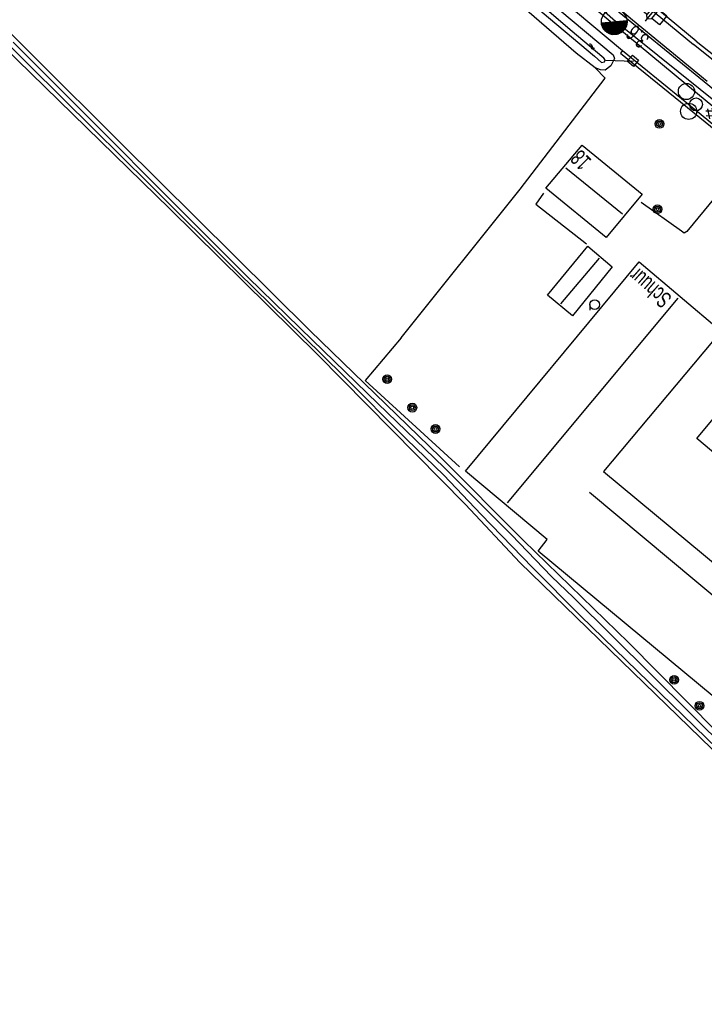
# Model space of a CAD drawing. Header units: metres. Extents: x 119757 to 244046, y 404148 to 811635.
# Tile 2 of 60: x 121259 to 121365, y 405151 to 405303. Entities that reach past the tile are written whole.
import ezdxf

# ---------------------------------------------------------------- set-up
doc = ezdxf.new("R2010")
doc.units = ezdxf.units.M
doc.layers.get('0').update_dxf_attribs({"linetype": 'CONTINUOUS'})
doc.layers.add('# Ov Nieuwe Leiding', color=250, linetype='CONTINUOUS', lineweight=30)
for name, color, linetype in [('2602', 126, 'CONTINUOUS'), ('4411', 7, 'CONTINUOUS'), ('4502', 1, 'CONTINUOUS'), ('4504', 7, 'CONTINUOUS'), ('4601', 172, 'CONTINUOUS'), ('B-AF-CULT-GD', 74, 'Hekwerk'), ('B-AF-HAAG-GD', 74, 'CONTINUOUS'), ('B-BP-BOOM-GD', 74, 'CONTINUOUS'), ('B-GB-BOUW-GD', 242, 'CONTINUOUS'), ('B-GB-NOKL-GD', 242, 'CONTINUOUS'), ('B-KL-WATER-GD', 8, 'CONTINUOUS'), ('B-MK-ASSTRP-GD', 121, 'CONTINUOUS'), ('B-MK-STRP-GD', 121, 'CONTINUOUS'), ('B-OB-OVER-GD', 8, 'CONTINUOUS'), ('B-TE-OND-GD', 8, 'CONTINUOUS'), ('B-TR-SLOO-GD', 142, 'CONTINUOUS'), ('B-VH-FPAD-GD', 13, 'CONTINUOUS'), ('B-VH-GOOT-GD', 13, 'CONTINUOUS'), ('B-VH-HFDR-GD', 13, 'CONTINUOUS'), ('B-VH-OVRG-GD', 13, 'CONTINUOUS'), ('B-VR-TELLUS-GD', 214, 'CONTINUOUS'), ('B-WT-HDUIK-GD', 134, 'CONTINUOUS'), ('B-WT-KOLK-GD', 213, 'CONTINUOUS'), ('L-AR-BLOCKS-GD', 8, 'CONTINUOUS'), ('L-AR-SYMB-GD', 8, 'CONTINUOUS'), ('n-ov-arma-pr', 1, 'CONTINUOUS'), ('OVL Lichtpunt', 1, 'CONTINUOUS')]:
    doc.layers.add(name, color=color, linetype=linetype)
doc.linetypes.add('Hekwerk', pattern='A,4,-1,[1,dgnlstyle.shx,S=0.004,R=0,X=0,Y=0],-1', length=6)
doc.linetypes.add('OV-4x4mm2', pattern='A,8,-1.5,["4x4",Standard,S=1.5,R=0,X=0,Y=-0.75],-5.5', length=15)

# ---------------------------------------------------------------- blocks, each defined once
blk = doc.blocks.new('2901')
for radius in [0.27, 0.18, 0.09]:
    blk.add_circle((0, 0), radius)
blk = doc.blocks.new('WATER', base_point=(119758.78532, 404407.573336))
at = {"layer": '4601'}
for points in [[(119758.28532, 404407.723336, 0), (119758.34782, 404407.785836, 0), (119758.47282, 404407.848336, 0), (119758.59782, 404407.848336, 0), (119758.72282, 404407.785836, 0), (119758.78532, 404407.723336, 0), (119758.84782, 404407.660836, 0), (119758.97282, 404407.598336, 0), (119759.09782, 404407.598336, 0), (119759.22282, 404407.660836, 0), (119759.28532, 404407.723336, 0)], [(119758.28532, 404407.423336, 0), (119758.34782, 404407.485836, 0), (119758.47282, 404407.548336, 0), (119758.59782, 404407.548336, 0), (119758.72282, 404407.485836, 0), (119758.78532, 404407.423336, 0), (119758.84782, 404407.360836, 0), (119758.97282, 404407.298336, 0), (119759.09782, 404407.298336, 0), (119759.22282, 404407.360836, 0), (119759.28532, 404407.423336, 0)]]:
    blk.add_polyline3d(points, dxfattribs=at)
blk = doc.blocks.new('3001')
blk.add_line((-0.3, 0), (-0.3, -0.35))
blk.add_circle((0, 0), 0.3)
blk = doc.blocks.new('3605')
at = {"flags": 128}
blk.add_lwpolyline([(-0.25, -0.25), (-0.25, 0.25), (0.25, 0.25), (0.25, -0.25)], close=True, dxfattribs=at)
blk = doc.blocks.new('GV6', base_point=(119758.78532, 404407.573336))
at = {"layer": '4411'}
for points in [[(119758.78532, 404407.542086, 0), (119758.94157, 404407.667086, 0)], [(119758.78532, 404407.604586, 0), (119758.94157, 404407.479586, 0)], [(119758.84782, 404407.479586, 0), (119759.09782, 404407.667086, 0)], [(119758.84782, 404407.667086, 0), (119759.09782, 404407.479586, 0)], [(119759.00407, 404407.667086, 0), (119759.16032, 404407.542086, 0)], [(119759.00407, 404407.479586, 0), (119759.16032, 404407.604586, 0)]]:
    blk.add_polyline3d(points, dxfattribs=at)
blk = doc.blocks.new('3203', base_point=(119758.533414, 404407.573336))
blk.add_circle((119758.533414, 404407.573336), 0.5)
blk = doc.blocks.new('3202')
blk.add_circle((0, 0), 0.4)
blk = doc.blocks.new('3201')
blk.add_circle((0, 0), 0.5)
blk = doc.blocks.new('2602', base_point=(119758.78532, 404407.573336))
at = {"layer": '2602'}
for points in [[(119758.78532, 404407.573336, 0), (119758.28532, 404408.073336, 0), (119756.48532, 404408.073336, 0), (119756.48532, 404409.573336, 0), (119758.28532, 404409.573336, 0), (119758.28532, 404408.073336, 0)], [(119762.53532, 404407.573336, 0), (119762.03532, 404408.073336, 0), (119760.23532, 404408.073336, 0), (119760.23532, 404409.573336, 0), (119762.03532, 404409.573336, 0), (119762.03532, 404408.073336, 0)], [(119758.78532, 404407.573336, 0), (119758.28532, 404407.073575, 0), (119758.28532, 404405.573336, 0), (119756.48532, 404405.573336, 0), (119756.48532, 404407.073336, 0), (119758.28532, 404407.073575, 0)], [(119763.01032, 404407.573336, 0), (119762.53532, 404407.573336, 0), (119758.78532, 404407.573336, 0)], [(119762.53532, 404407.573336, 0), (119762.03532, 404407.073336, 0), (119762.03532, 404405.573336, 0), (119760.23532, 404405.573336, 0), (119760.23532, 404407.073336, 0), (119762.03532, 404407.073336, 0)]]:
    blk.add_polyline3d(points, dxfattribs=at)
blk = doc.blocks.new('OV_MASTB')
at = {"layer": 'n-ov-arma-pr'}
for p, q in [((0, -1.5), (-0.02, 1.5)), ((0.06, -1.5), (0.05, 1.5)), ((0.13, -1.49), (0.11, 1.5)), ((0.19, -1.49), (0.18, 1.49)), ((0.26, -1.48), (0.24, 1.48)), ((0.32, -1.47), (0.3, 1.47)), ((0.38, -1.45), (0.37, 1.45)), ((0.45, -1.43), (0.43, 1.44)), ((0.51, -1.41), (0.49, 1.42)), ((0.57, -1.39), (0.56, 1.39)), ((0.64, -1.36), (0.62, 1.37)), ((0.7, -1.33), (0.68, 1.34)), ((0.76, -1.29), (0.75, 1.3)), ((0.83, -1.25), (0.81, 1.26)), ((0.89, -1.21), (0.88, 1.22)), ((0.95, -1.16), (0.94, 1.17)), ((1.02, -1.1), (1, 1.12)), ((1.08, -1.04), (1.07, 1.05)), ((1.14, -0.97), (1.13, 0.99)), ((1.2, -0.89), (1.19, 0.91)), ((1.27, -0.8), (1.26, 0.82)), ((1.33, -0.69), (1.32, 0.71)), ((1.39, -0.56), (1.39, 0.57)), ((1.46, -0.36), (1.45, 0.38))]:
    blk.add_line(p, q, dxfattribs=at)
blk.add_circle((0, 0), 1.5, dxfattribs=at)

msp = doc.modelspace()

# ---------------------------------------------------------------- linework, layer by layer
at = {"layer": '# Ov Nieuwe Leiding', "color": 1, "linetype": 'OV-4x4mm2'}
msp.add_lwpolyline([(121477.08, 405232.48), (121476.76, 405232.01), (121472.69, 405235.13), (121471.88, 405236.49), (121472.45, 405238.42), (121461.36, 405246.99), (121458.95, 405246.23), (121446.72, 405253.83), (121444.52, 405250.9), (121442.95, 405251.88), (121435.06, 405239.97), (121437.08, 405238.13), (121436.68, 405237.6), (121428.25, 405243.45), (121390.56, 405271.7), (121351.56, 405303.02), (121308.63, 405340.85), (121267.2, 405380.51), (121226.64, 405420.63), (121187.06, 405459.7), (121147.07, 405501.34), (121109.16, 405543.48)], dxfattribs=at)
at = {"layer": 'B-AF-CULT-GD'}
for points in [[(121336.81, 405277.1), (121350, 405294.27), (121348.42, 405295.89)], [(121318.44, 405254.12), (121312.87, 405247.49)]]:
    msp.add_lwpolyline(points, dxfattribs=at)
at = {"layer": 'B-AF-HAAG-GD'}
for points in [[(121318.44, 405254.12), (121336.81, 405277.1)], [(121327.45, 405234.18), (121312.87, 405247.49)]]:
    msp.add_lwpolyline(points, dxfattribs=at)
at = {"layer": 'B-GB-BOUW-GD'}
for points in [[(121346.4, 405283.93), (121355.72, 405276.33), (121350.12, 405269.62), (121340.8, 405277.24)], [(121341.05, 405260.71), (121347.31, 405268.29), (121351.07, 405265.08), (121344.95, 405257.53)], [(121349.72, 405233.42), (121383.65, 405205.22), (121373.45, 405193.01), (121339.61, 405221.13), (121341, 405222.9), (121328.39, 405233.49), (121355.23, 405265.85), (121367.91, 405255.15)], [(121373.9, 405250.22), (121397.6, 405230.3), (121387.82, 405218.62), (121364.15, 405238.52)]]:
    msp.add_lwpolyline(points, close=True, dxfattribs=at)
at = {"layer": 'B-GB-NOKL-GD'}
for points in [[(121352.65, 405273.21), (121343.88, 405280.37)], [(121343.14, 405259.38), (121349.08, 405266.43)], [(121334.89, 405228.57), (121361.27, 405260.24)], [(121380.72, 405202.46), (121347.55, 405230.21)]]:
    msp.add_lwpolyline(points, dxfattribs=at)
at = {"layer": 'B-MK-ASSTRP-GD'}
for points in [[(121145.69, 405509.77), (121168.87, 405485.08), (121194.53, 405458.84), (121220.24, 405433.37), (121239.51, 405414.39), (121265.23, 405389), (121287.9, 405366.83), (121297.98, 405357.09), (121309.11, 405346.6), (121312.42, 405343.5), (121322.57, 405334.3), (121330.22, 405327.7), (121350.88, 405310.05), (121363.63, 405299.48)], [(121364.04, 405299.97), (121346.14, 405314.85), (121324.18, 405333.63), (121312.35, 405344.29), (121307.32, 405349), (121298.37, 405357.51), (121280.89, 405374.41), (121255.03, 405399.88), (121231.44, 405423.19), (121214.74, 405439.67), (121196.98, 405457.24), (121171.3, 405483.3), (121151.91, 405503.92)]]:
    msp.add_lwpolyline(points, dxfattribs=at)
at = {"layer": 'B-MK-STRP-GD'}
for points in [[(121365.74, 405293.73), (121354.19, 405303.24), (121335.99, 405318.65), (121322.49, 405330.43), (121309.18, 405342.54), (121300.54, 405350.67), (121279.6, 405370.78), (121256.31, 405393.7), (121235.07, 405414.66), (121216, 405433.5), (121199.09, 405450.21), (121186.39, 405462.9), (121177.61, 405471.81), (121163.62, 405486.36), (121143.27, 405508.11)], [(121378.9, 405287.33), (121369.5, 405294.77), (121363.63, 405299.48)], [(121364.04, 405299.97), (121370.19, 405295.15), (121379.52, 405288.12)]]:
    msp.add_lwpolyline(points, dxfattribs=at)
at = {"layer": 'B-TR-SLOO-GD'}
for points in [[(121351.19, 405297.89), (121351.4, 405297.33), (121350.87, 405296.2), (121350, 405295.5), (121349.26, 405295.55), (121348.42, 405295.89), (121345.47, 405298.16), (121321.45, 405319), (121302.25, 405336.31), (121282.1, 405355.41), (121260.87, 405375.94), (121241.4, 405394.85), (121217.91, 405418.36), (121198.55, 405438.03), (121198.38, 405438.71), (121198.75, 405439.49), (121199.3, 405440.02), (121200.12, 405440.16), (121200.79, 405439.71)], [(121248.41, 405389.73), (121259.67, 405378.75), (121268.18, 405370.15), (121278.6, 405360.06), (121289.14, 405349.98), (121299.93, 405340.02), (121311.09, 405329.98), (121320.94, 405321.12), (121329.08, 405313.92), (121337.97, 405306.42), (121348.35, 405297.67), (121349.43, 405296.67), (121349.85, 405296.81), (121349.97, 405297.11), (121349.78, 405297.38), (121344.56, 405301.75), (121334.78, 405310.21), (121322.57, 405321.04), (121311.22, 405331.2), (121298.41, 405342.74), (121288.56, 405352.09), (121276.17, 405364.07), (121263.43, 405376.4), (121255.86, 405383.91)], [(121254.17, 405386.86), (121277.38, 405364.08), (121299.69, 405342.94), (121316.23, 405327.99), (121332.2, 405313.88), (121351.19, 405297.89)], [(121196.93, 405359.97), (121210.27, 405346.6), (121217.66, 405339.47), (121231.09, 405326.13), (121239.96, 405317.17), (121252.81, 405304.33), (121260.98, 405296.25), (121270.91, 405286.39), (121279.47, 405277.95), (121293.2, 405264.28), (121303.32, 405254.31), (121309.52, 405248.22), (121319.28, 405238.46), (121325.02, 405232.86), (121330.83, 405226.77), (121338.75, 405218.6), (121346.16, 405211.12), (121374.39, 405183.67), (121382.7, 405175.44), (121392.21, 405165.93), (121392.28, 405165.73), (121392.19, 405165.51), (121391.91, 405165.11), (121379.11, 405151.03)], [(121233.85, 405325.2), (121248.36, 405310.88), (121275.1, 405284.19), (121304.37, 405255.2), (121324.45, 405235.72), (121337.36, 405222.74)], [(121328.36, 405228.35), (121305.48, 405251.55), (121282.68, 405274.06), (121259.06, 405297.12), (121238.74, 405317.23), (121231.9, 405324.38)], [(121375.19, 405184.11), (121345.08, 405213.95), (121341.69, 405217.19), (121335.51, 405223.65), (121325.11, 405234.06), (121314.85, 405243.94), (121304.71, 405253.75), (121294.81, 405263.46), (121283.68, 405274.6), (121270.12, 405288.21), (121258.48, 405299.85)], [(121378.26, 405151.53), (121379.64, 405153.02), (121390.78, 405164.79), (121391.15, 405165.71), (121390.95, 405166.33), (121389.24, 405167.95), (121366.44, 405190.54), (121336.79, 405219.34), (121328.36, 405228.35)], [(121337.36, 405222.74), (121353.57, 405206.98), (121376.23, 405184.07), (121392.56, 405167.71), (121392.83, 405167.53), (121393.25, 405167.9), (121399.32, 405175.23)]]:
    msp.add_lwpolyline(points, dxfattribs=at)
at = {"layer": 'B-VH-FPAD-GD'}
for points in [[(121146.12, 405498.06), (121157.57, 405485.82), (121173.15, 405469.86), (121185.24, 405457.48), (121189.33, 405453.32), (121191.94, 405450.75), (121197.99, 405444.85), (121200.15, 405442.75), (121207.8, 405435.34), (121220.99, 405421.91), (121232.08, 405410.95), (121249.22, 405394.1), (121261.62, 405381.69), (121280.78, 405362.79), (121296.24, 405348.05), (121308.99, 405336.42), (121324.5, 405322.53), (121343.16, 405306.54), (121352.65, 405298.55)], [(121439.26, 405238.03), (121438.36, 405236.81), (121438.09, 405236.62), (121437.7, 405236.43), (121436.9, 405236.37), (121435.91, 405236.59), (121434.43, 405237.85), (121430.22, 405241.28), (121420.62, 405248.53), (121412.74, 405254.37), (121400.01, 405263.81), (121394.41, 405268.01), (121387.72, 405273.25), (121371.97, 405285.82), (121370.91, 405286.4), (121365.73, 405290.61), (121350.14, 405303.53), (121336.81, 405314.69), (121321.4, 405328.11), (121307.24, 405340.95), (121291.21, 405355.9), (121280.51, 405366.16), (121263.75, 405382.68), (121250.87, 405395.39)], [(121352.65, 405298.55), (121352.33, 405298.14), (121371.96, 405282.18), (121372.1, 405282.07), (121382.78, 405273.67), (121385.91, 405271.27), (121399.75, 405260.75), (121400.98, 405259.82), (121417.97, 405247.17), (121418.26, 405247.54)]]:
    msp.add_lwpolyline(points, dxfattribs=at)
at = {"layer": 'B-VH-GOOT-GD'}
msp.add_lwpolyline([(121352.65, 405298.55), (121364.8, 405288.63), (121374.61, 405280.56), (121382.92, 405274.1), (121392.98, 405266.33), (121401.15, 405260.3), (121418.26, 405247.54)], dxfattribs=at)
at = {"layer": 'B-VH-HFDR-GD'}
msp.add_lwpolyline([(121251.57, 405397.94), (121267.51, 405382.19), (121270.88, 405378.87), (121281.14, 405368.76), (121297.72, 405352.79), (121311.1, 405340.32), (121327.66, 405325.43), (121338.55, 405315.92), (121351.59, 405304.93), (121355.25, 405301.94), (121365.83, 405293.28), (121371.99, 405288.17), (121383.66, 405279.02), (121391.69, 405272.73), (121399.31, 405266.99), (121407.27, 405261.01), (121412.81, 405257), (121420.21, 405251.57), (121424.24, 405248.67), (121429.76, 405244.78), (121439.26, 405238.03), (121441.17, 405236.67)], dxfattribs=at)
at = {"layer": 'B-VH-OVRG-GD'}
for points in [[(121372.1, 405282.07), (121362.58, 405270.55), (121362.19, 405270.3), (121361.75, 405270.61), (121355.55, 405275.04)], [(121340.44, 405276.48), (121339.27, 405274.79), (121347.07, 405268.66)]]:
    msp.add_lwpolyline(points, dxfattribs=at)
at = {"layer": 'B-WT-HDUIK-GD'}
msp.add_lwpolyline([(121350.06, 405297.03), (121354.34, 405296.92)], dxfattribs=at)

# ---------------------------------------------------------------- block references
at = {"layer": 'B-BP-BOOM-GD', "xscale": 2.5, "yscale": 2.5, "zscale": 2.5}
for p in [(121358.38, 405287.19), (121358.07, 405273.99), (121316.27, 405247.72), (121320.16, 405243.31), (121323.75, 405240.01), (121360.63, 405201.21), (121364.56, 405197.21)]:
    msp.add_blockref('2901', p, dxfattribs=at)
at = {"layer": 'B-KL-WATER-GD', "xscale": 2.5, "yscale": 2.5, "zscale": 2.5}
for name, p in [('3201', (121362.54, 405292.21)), ('3203', (121362.88, 405289.14)), ('3202', (121364.02, 405290.21))]:
    msp.add_blockref(name, p, dxfattribs=at)
at = {"layer": 'B-OB-OVER-GD', "xscale": 2.5, "yscale": 2.5, "zscale": 2.5}
msp.add_blockref('3001', (121348.36, 405259.24), dxfattribs=at)
at = {"layer": 'B-VR-TELLUS-GD', "rotation": 230.270624}
msp.add_blockref('2602', (121358.89, 405306.32), dxfattribs=at)
at = {"layer": 'B-WT-KOLK-GD', "xscale": 2.5, "yscale": 2.5, "zscale": 2.5, "rotation": 320.016807}
msp.add_blockref('3605', (121354.27, 405296.97), dxfattribs=at)
at = {"layer": 'L-AR-BLOCKS-GD', "yscale": 0.8, "rotation": 320.732286}
msp.add_blockref('WATER', (121347.88, 405299.15), dxfattribs=at)
at = {"layer": 'L-AR-SYMB-GD', "xscale": 8, "yscale": 8, "zscale": 8, "rotation": 140.631737}
msp.add_blockref('GV6', (121367.99, 405287.45), dxfattribs=at)
at = {"layer": 'OVL Lichtpunt', "xscale": 1.32091475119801, "yscale": 1.32091475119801, "zscale": 1.32091475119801, "rotation": 274.5000000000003}
msp.add_blockref('OV_MASTB', (121351.37, 405302.98), dxfattribs=at)

# ---------------------------------------------------------------- texts
at = {"layer": '4502', "width": 0.68}
msp.add_text('18', height=2.5, rotation=134.7762, dxfattribs=at).set_placement((121347.98, 405281.58))
at = {"layer": '4504', "width": 0.68}
msp.add_text('3.6', height=2.5, rotation=138.7591, dxfattribs=at).set_placement((121357, 405300.6))
at = {"layer": 'B-TE-OND-GD', "width": 0.68}
msp.add_text('Schuur', height=2.5, rotation=138.9316, dxfattribs=at).set_placement((121360.45, 405260.4))

doc.saveas('drawing.dxf')
